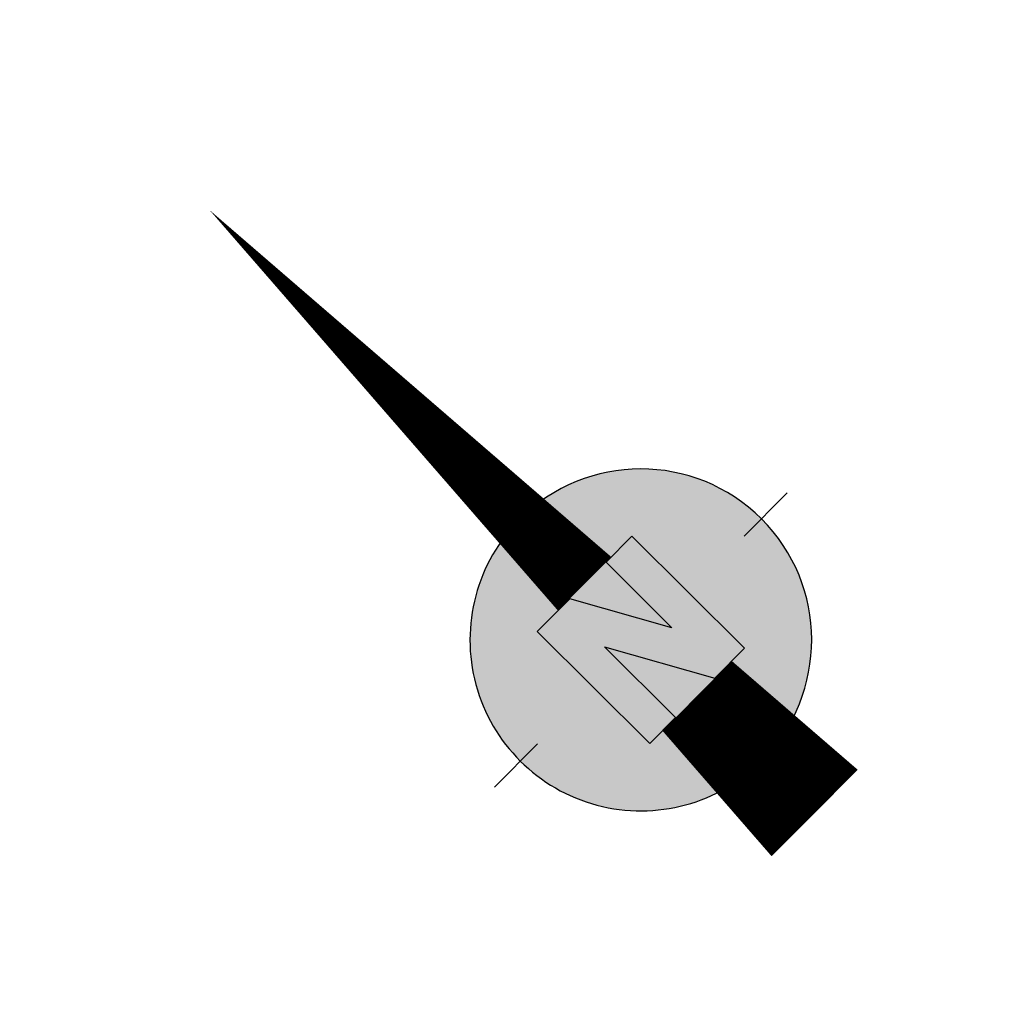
# Model space of a CAD drawing. Header units: millimetres. Extents: x -52931 to 177671, y -108 to 127116.
# Tile 1 of 6: x -52931 to -40830, y 31285 to 43366. Entities that reach past the tile are written whole.
import ezdxf

# ---------------------------------------------------------------- set-up
doc = ezdxf.new("R2010")
doc.units = ezdxf.units.MM
doc.header["$LTSCALE"] = 100
doc.layers.add('X-XX-AL-ORIENTATIE-S', color=7, linetype='Continuous', lineweight=25)

# ---------------------------------------------------------------- blocks, each defined once
blk = doc.blocks.new('SAL-ORIENTATIE_NOORDPIJL_01_RE')
at = {"true_color": 0xffffff}
h = blk.add_hatch(color=7, dxfattribs=at)
h.dxf.hatch_style = 1
h.paths.add_polyline_path([(0.001, 2.1, 1.00051), (0.001, -2.1, 0.99949)])
h.paths.add_polyline_path([(-0.825, 0.975), (-0.258, 0.975), (0.375, -0.165), (0.375, 0.975), (0.825, 0.975), (0.825, -0.975), (0.31, -0.975), (-0.375, 0.258), (-0.375, -0.975), (-0.825, -0.975)], flags=16)
h = blk.add_hatch(color=7, dxfattribs=at)
h.dxf.hatch_style = 1
h.paths.add_polyline_path([(0.825, 0.975), (0.375, 0.975), (0.375, -0.165), (-0.258, 0.975), (-0.825, 0.975), (-0.825, -0.975), (-0.375, -0.975), (-0.375, 0.258), (0.31, -0.975), (0.825, -0.975)])
at = {"color": 18, "true_color": 0x000000}
for p, q in [((-0.258, 0.975), (-0.825, 0.975)), ((-0.825, 0.975), (-0.825, -0.975)), ((0.375, -0.165), (-0.258, 0.975)), ((0.825, 0.975), (0.375, 0.975)), ((0.375, 0.975), (0.375, -0.165)), ((0.825, -0.975), (0.825, 0.975)), ((-0.375, -0.975), (-0.375, 0.258)), ((-0.375, 0.258), (0.31, -0.975)), ((-1.8, 0), (-2.55, 0)), ((1.8, 0), (2.55, 0)), ((-0.825, -0.975), (-0.375, -0.975)), ((0.31, -0.975), (0.825, -0.975))]:
    blk.add_line(p, q, dxfattribs=at)
for points in [[(0.001, 7.485, 0, 0.93, 0), (0.001, 0.975, 1.5, 1.5, 0)], [(0.001, -0.975, 1.209, 1.5, 0), (0.001, -3.015, 1.5, 1.5, 0)]]:
    blk.add_lwpolyline(points, format="xyseb", dxfattribs=at)
for start, end in [(89.9708, 270.0292), (270.0292, 89.9708)]:
    blk.add_arc((0, 0), 2.1, start, end, dxfattribs=at)
for points in [[(-0.258, 0.975), (0.375, -0.165), (0.375, 0.975)], [(-0.375, 0.258), (-0.375, -0.975), (0.31, -0.975)]]:
    blk.add_solid(points, dxfattribs=at)

msp = doc.modelspace()

# ---------------------------------------------------------------- block references
at = {"layer": 'X-XX-AL-ORIENTATIE-S', "xscale": 1000, "yscale": 1000, "zscale": 1000, "rotation": 45.12221231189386}
msp.add_blockref('SAL-ORIENTATIE_NOORDPIJL_01_RE', (-45297, 35748), dxfattribs=at)

doc.saveas('drawing.dxf')
